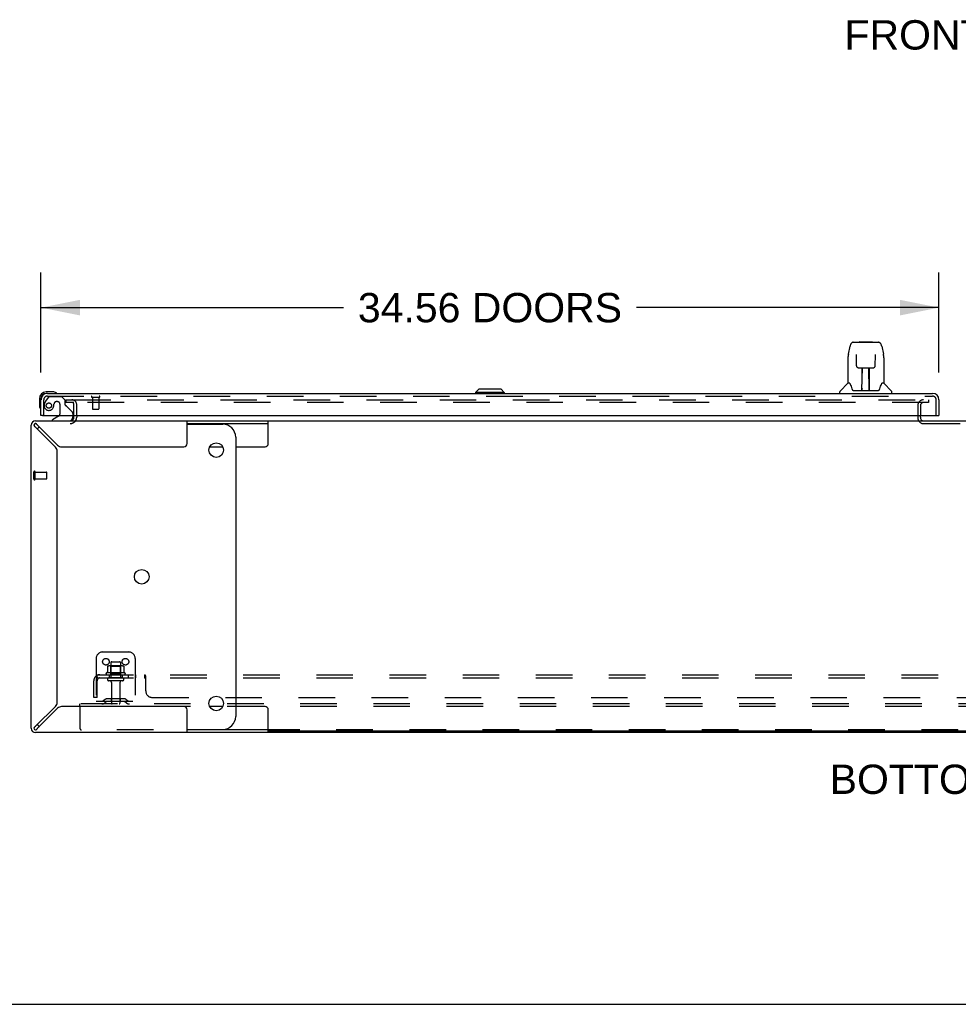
# Model space of a CAD drawing. Header units: inches. Extents: x 0 to 256, y 0 to 166.
# Tile 2 of 30: x 43 to 79, y 0 to 38. Entities that reach past the tile are written whole.
import ezdxf

# ---------------------------------------------------------------- set-up
doc = ezdxf.new("R2010")
doc.units = ezdxf.units.IN
doc.header["$LTSCALE"] = 14.074305
doc.header["$MEASUREMENT"] = 0
doc.linetypes.add('HIDDEN', pattern=[0.2, 0.1, -0.1])
doc.layers.get('0').update_dxf_attribs({"linetype": 'CONTINUOUS'})
for name, color, linetype in [('DEFAULT_2', 8, 'HIDDEN'), ('DIMENSIONS', 7, 'CONTINUOUS'), ('SECONDARY_OR_LEFT_DOOR_ASSEMBLY', 7, 'CONTINUOUS'), ('SUBPANEL', 7, 'CONTINUOUS')]:
    doc.layers.add(name, color=color, linetype=linetype)
doc.styles.get("Standard").update_dxf_attribs({"font": 'arial.ttf'})
doc.dimstyles.new('DIMSTYLE_1', dxfattribs={"dimtxt": 1.128955, "dimasz": 1.505273, "dimexe": 0.09, "dimexo": 0.07, "dimgap": 0.0375, "dimtad": 0, "dimtih": 1, "dimtoh": 1, "dimzin": 4, "dimdsep": 46, "dimtxsty": 'Standard', "dimblk": '_FILLED', "dimblk1": '_FILLED', "dimblk2": '_FILLED', "dimcen": 0.09, "dimazin": 1, "dimtfac": 1, "dimtdec": 3, "dimtofl": 0, "dimtmove": 0, "dimatfit": 3, "dimldrblk": '_FILLED', "dimfxl": 0, "dimtolj": 1, "dimtzin": 4, "dimarcsym": 0})

# ---------------------------------------------------------------- blocks, each defined once
blk = doc.blocks.new('_FILLED')
at = {"color": 0, "linetype": 'ByBlock'}
blk.add_solid([(0, 0), (-1, 0.2), (-1, -0.2)], dxfattribs=at)
blk = doc.blocks.new('*D12')
at = {"layer": 'DIMENSIONS', "color": 2, "linetype": 'Continuous'}
for p, q in [((43.913, 24.323), (43.913, 28.172)), ((78.476, 24.323), (78.476, 28.172)), ((43.913, 26.818), (55.552, 26.818)), ((78.476, 26.818), (66.837, 26.818))]:
    blk.add_line(p, q, dxfattribs=at)
at = {"layer": 'DIMENSIONS', "color": 2, "linetype": 'Continuous', "xscale": 1.5052732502, "yscale": 1.5052732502, "zscale": 1.5052732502, "rotation": 180}
blk.add_blockref('_FILLED', (43.913, 26.818), dxfattribs=at)
at = {"layer": 'DIMENSIONS', "color": 2, "linetype": 'Continuous', "xscale": 1.5052732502, "yscale": 1.5052732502, "zscale": 1.5052732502}
blk.add_blockref('_FILLED', (78.476, 26.818), dxfattribs=at)
at = {"layer": 'DIMENSIONS', "color": 2, "linetype": 'Continuous', "insert": (61.195, 27.382), "char_height": 1.12895, "width": 10.1564, "attachment_point": 2, "line_spacing_factor": 0.9}
blk.add_mtext('34.56 DOORS', dxfattribs=at)

msp = doc.modelspace()

# ---------------------------------------------------------------- linework, layer by layer
at = {"color": 3, "linetype": 'Continuous'}
for p, q in [((43.705, 22.458), (52.662, 22.458)), ((45.184, 22.601), (45.184, 22.662)), ((49.538, 21.583), (49.538, 22.458)), ((43.538, 10.624), (43.538, 22.292)), ((43.705, 22.215), (44.474, 21.446)), ((44.55, 21.522), (43.781, 22.292)), ((44.538, 11.625), (44.538, 21.291)), ((44.706, 21.458), (49.413, 21.458)), ((44.474, 11.47), (43.705, 10.701)), ((43.781, 10.624), (44.55, 11.394)), ((49.413, 11.458), (44.706, 11.458)), ((49.538, 10.458), (49.538, 11.333)), ((52.662, 10.458), (43.705, 10.458)), ((107.415, 10.458), (52.662, 10.458))]:
    msp.add_line(p, q, dxfattribs=at)
at = {"color": 7, "linetype": 'Continuous'}
for p, q in [((45.288, 22.662), (45.288, 22.601)), ((52.662, 21.583), (52.662, 22.458)), ((52.662, 22.458), (107.415, 22.458)), ((77.767, 22.601), (77.767, 22.662)), ((49.538, 22.354), (52.662, 22.354)), ((49.538, 22.333), (50.907, 22.333)), ((51.407, 21.833), (51.407, 11.083)), ((50.405, 21.458), (50.908, 21.458)), ((51.407, 21.458), (52.537, 21.458)), ((50.908, 11.458), (50.405, 11.458)), ((52.537, 11.458), (51.407, 11.458)), ((52.662, 10.458), (52.662, 11.333)), ((49.538, 10.583), (50.907, 10.583)), ((52.662, 10.562), (49.538, 10.562)), ((107.415, 10.51), (52.662, 10.51)), ((0, 0), (255.896, 0))]:
    msp.add_line(p, q, dxfattribs=at)
for points in [[(43.642, 22.292), (43.643, 22.284), (43.645, 22.276), (43.649, 22.269), (43.654, 22.261)], [(43.654, 22.261), (43.661, 22.253), (43.668, 22.246), (43.676, 22.238), (43.686, 22.231), (43.695, 22.223), (43.705, 22.215)], [(43.781, 22.292), (43.773, 22.301), (43.766, 22.311), (43.758, 22.32), (43.751, 22.328), (43.743, 22.336), (43.735, 22.342), (43.728, 22.347), (43.72, 22.351), (43.712, 22.353), (43.705, 22.354)], [(43.705, 10.701), (43.695, 10.693), (43.686, 10.685), (43.676, 10.678), (43.668, 10.67), (43.661, 10.663), (43.654, 10.655), (43.649, 10.647), (43.645, 10.64), (43.643, 10.632), (43.642, 10.624)], [(43.735, 10.574), (43.743, 10.58), (43.751, 10.588), (43.758, 10.596), (43.766, 10.605), (43.773, 10.615), (43.781, 10.624)], [(43.705, 10.562), (43.712, 10.563), (43.72, 10.565), (43.728, 10.569), (43.735, 10.574)]]:
    msp.add_lwpolyline(points, dxfattribs=at)
for centre in [(50.657, 21.333), (47.79, 16.458), (50.657, 11.583)]:
    msp.add_circle(centre, 0.281, dxfattribs=at)
at = {"color": 3, "linetype": 'Continuous'}
for centre, radius, start, end in [((43.705, 22.292), 0.167, 90, 180), ((45.042, 22.601), 0.142, 270, 360), ((77.882, 22.573), 0.115, 190.7143, 244.7498), ((44.318, 21.291), 0.22, 0, 45), ((44.706, 21.678), 0.22, 225, 270), ((49.413, 21.583), 0.125, 270, 360), ((44.318, 11.625), 0.22, 315, 360), ((44.706, 11.238), 0.22, 90, 135), ((49.413, 11.333), 0.125, 0, 90), ((43.705, 10.624), 0.167, 180, 270)]:
    msp.add_arc(centre, radius, start, end, dxfattribs=at)
at = {"color": 7, "linetype": 'Continuous'}
for centre, radius, start, end in [((45.042, 22.601), 0.246, 325.7693, 360), ((43.705, 22.292), 0.0625, 90, 180), ((44.165, 21.833), 0.5, 128.9359, 141.3055), ((50.907, 21.833), 0.5, 0, 90), ((52.537, 21.583), 0.125, 270, 360), ((52.537, 11.333), 0.125, 0, 90), ((50.907, 11.083), 0.5, 270, 360), ((43.705, 10.624), 0.0625, 180, 270), ((44.165, 11.083), 0.5, 218.6945, 231.0641)]:
    msp.add_arc(centre, radius, start, end, dxfattribs=at)
at = {"layer": 'DEFAULT_2', "color": 8, "linetype": 'HIDDEN'}
for p, q in [((44.872, 23.271), (44.872, 23.167)), ((44.872, 23.271), (45.184, 23.271)), ((45.184, 23.167), (44.872, 23.167)), ((45.188, 23.271), (78.08, 23.271)), ((78.08, 23.167), (45.188, 23.167)), ((78.08, 23.271), (78.08, 23.167)), ((45.184, 22.662), (45.184, 23.084)), ((45.288, 22.662), (45.288, 23.084)), ((77.663, 23.052), (77.663, 22.573)), ((77.767, 23.052), (77.767, 22.662)), ((77.767, 22.601), (77.767, 22.573)), ((77.882, 22.354), (80.944, 22.354)), ((43.642, 20.212), (43.642, 20.496)), ((43.685, 20.212), (43.685, 20.496)), ((43.685, 20.478), (44.132, 20.478)), ((44.142, 20.24), (44.142, 20.468)), ((43.685, 20.23), (44.132, 20.23)), ((46.038, 13.312), (46.038, 11.562)), ((46.288, 13.562), (47.288, 13.562)), ((47.538, 13.312), (47.538, 11.562)), ((46.469, 13.002), (46.469, 12.784)), ((47.044, 13.023), (46.533, 13.023)), ((46.605, 13.003), (46.585, 13.023)), ((46.605, 13.157), (46.605, 12.562)), ((46.605, 12.707), (46.605, 13.003)), ((46.972, 13.003), (46.605, 13.003)), ((46.635, 13.187), (46.941, 13.187)), ((46.971, 13.157), (46.971, 12.562)), ((46.972, 13.003), (46.992, 13.023)), ((46.972, 12.707), (46.972, 13.003)), ((47.107, 13.002), (47.107, 12.784)), ((47.144, 12.757), (46.433, 12.757)), ((46.454, 12.687), (47.122, 12.687)), ((47.053, 12.562), (46.524, 12.562)), ((46.605, 12.707), (46.585, 12.687)), ((46.972, 12.707), (46.605, 12.707)), ((46.972, 12.707), (46.992, 12.687)), ((47.053, 12.456), (46.524, 12.456)), ((46.622, 12.394), (46.622, 11.592)), ((46.954, 12.394), (46.954, 11.592)), ((47.129, 11.756), (46.448, 11.756)), ((46.613, 11.756), (46.613, 11.652)), ((46.963, 11.756), (46.963, 11.652)), ((45.413, 11.458), (45.413, 11.562)), ((114.413, 11.562), (45.413, 11.562)), ((45.413, 11.458), (45.413, 10.622)), ((114.413, 11.458), (45.413, 11.458)), ((46.038, 11.666), (47.538, 11.666)), ((46.381, 11.735), (46.313, 11.686)), ((46.442, 11.65), (46.374, 11.601)), ((47.129, 11.652), (46.448, 11.652)), ((47.135, 11.65), (47.203, 11.601)), ((47.195, 11.735), (47.263, 11.686)), ((79.207, 10.562), (45.473, 10.562))]:
    msp.add_line(p, q, dxfattribs=at)
for points in [[(46.475, 13.011), (46.474, 13.01), (46.473, 13.009), (46.472, 13.008), (46.471, 13.006), (46.47, 13.005), (46.47, 13.003), (46.469, 13.002)], [(47.101, 13.011), (47.103, 13.01), (47.104, 13.009), (47.105, 13.008), (47.106, 13.006), (47.107, 13.005), (47.107, 13.003), (47.107, 13.002)], [(46.469, 12.784), (46.469, 12.782), (46.469, 12.781), (46.469, 12.78), (46.469, 12.779), (46.468, 12.779), (46.468, 12.778), (46.467, 12.778), (46.467, 12.777), (46.467, 12.777), (46.466, 12.776), (46.466, 12.776), (46.466, 12.776), (46.466, 12.776), (46.465, 12.775), (46.465, 12.775), (46.465, 12.775), (46.464, 12.775), (46.464, 12.775)], [(47.113, 12.775), (47.112, 12.775), (47.112, 12.775), (47.112, 12.775), (47.111, 12.775), (47.111, 12.776), (47.111, 12.776), (47.111, 12.776), (47.11, 12.776), (47.11, 12.777), (47.11, 12.777), (47.109, 12.778), (47.109, 12.778), (47.109, 12.779), (47.108, 12.779), (47.108, 12.78), (47.108, 12.781), (47.107, 12.782), (47.107, 12.784)]]:
    msp.add_lwpolyline(points, dxfattribs=at)
for centre in [(46.413, 13.187), (47.163, 13.187)]:
    msp.add_circle(centre, 0.128, dxfattribs=at)
for centre, radius, start, end in [((45.102, 23.084), 0.186, 0, 90), ((45.102, 23.084), 0.0823, 0, 90), ((77.882, 23.052), 0.219, 90, 180), ((77.882, 23.052), 0.115, 90, 180), ((45.042, 22.601), 0.246, 270, 325.7693), ((77.882, 22.573), 0.219, 180, 270), ((77.882, 22.573), 0.115, 180, 190.7143), ((77.882, 22.573), 0.115, 244.7498, 270), ((43.664, 20.496), 0.0215, 360, 180), ((44.132, 20.468), 0.01, 360, 90), ((43.664, 20.212), 0.0215, 180, 0), ((44.132, 20.24), 0.01, 270, 0), ((46.288, 13.312), 0.25, 90, 180), ((47.288, 13.312), 0.25, 0, 90), ((46.533, 12.882), 0.141, 90, 113.95), ((46.635, 13.157), 0.03, 90, 180), ((46.941, 13.157), 0.03, 0, 90), ((47.044, 12.882), 0.141, 66.05, 90), ((46.454, 12.725), 0.0384, 124.4497, 270), ((46.788, 12.157), 0.698, 117.6814, 120.6631), ((46.524, 12.509), 0.053, 90, 270), ((47.053, 12.509), 0.053, 270, 90), ((46.788, 12.157), 0.698, 59.3369, 62.3186), ((47.122, 12.725), 0.0384, 270, 55.5503), ((46.56, 12.394), 0.0625, 0, 90), ((47.017, 12.394), 0.0625, 90, 180), ((46.448, 11.642), 0.114, 90, 125.7539), ((47.129, 11.642), 0.114, 54.2461, 90), ((46.252, 11.77), 0.104, 270, 305.7539), ((46.252, 11.77), 0.208, 270, 305.7539), ((46.448, 11.642), 0.01, 90, 125.7539), ((46.652, 11.592), 0.03, 180, 270), ((46.924, 11.592), 0.03, 270, 360), ((47.129, 11.642), 0.01, 54.2461, 90), ((47.324, 11.77), 0.208, 234.2461, 270), ((47.324, 11.77), 0.104, 234.2461, 270), ((45.473, 10.622), 0.06, 180, 270), ((79.207, 10.582), 0.02, 270, 315)]:
    msp.add_arc(centre, radius, start, end, dxfattribs=at)
at = {"layer": 'SECONDARY_OR_LEFT_DOOR_ASSEMBLY', "color": 7, "linetype": 'Continuous'}
for p, q in [((75.178, 25.484), (76.148, 25.484)), ((75.265, 25.484), (75.264, 25.484)), ((75.425, 25.504), (75.405, 25.484)), ((75.425, 25.504), (75.902, 25.504)), ((75.902, 25.504), (75.921, 25.484)), ((76.148, 25.484), (76.148, 25.484)), ((74.989, 25.025), (75.055, 25.33)), ((76.272, 25.33), (76.337, 25.025)), ((76.343, 24.993), (76.337, 25.025)), ((74.974, 24.882), (74.974, 23.91)), ((75.297, 24.973), (75.277, 24.973)), ((75.296, 25.009), (75.296, 25.005)), ((75.296, 25.005), (75.296, 25.001)), ((75.296, 25.001), (75.296, 24.993)), ((75.296, 24.993), (75.297, 24.982)), ((75.304, 24.578), (75.297, 24.982)), ((76.023, 24.578), (76.03, 24.99)), ((76.03, 24.999), (76.03, 25.003)), ((76.03, 24.99), (76.03, 24.999)), ((76.049, 24.973), (76.03, 24.973)), ((76.352, 24.881), (76.352, 23.91)), ((75.376, 24.501), (75.383, 24.5)), ((75.384, 24.5), (75.504, 24.5)), ((75.514, 23.654), (75.529, 24.501)), ((75.522, 24.085), (75.522, 24.501)), ((75.525, 24.276), (75.522, 24.276)), ((75.525, 24.264), (75.522, 24.264)), ((75.54, 24.501), (75.786, 24.501)), ((75.789, 23.634), (75.774, 24.501)), ((75.805, 24.276), (75.778, 24.276)), ((75.805, 24.264), (75.778, 24.264)), ((75.805, 23.634), (75.805, 24.501)), ((75.822, 24.5), (75.943, 24.5)), ((74.969, 23.904), (74.671, 23.606)), ((75.047, 23.91), (74.974, 23.91)), ((75.044, 23.91), (75.05, 23.9)), ((75.782, 24.036), (75.805, 24.036)), ((75.805, 24.032), (75.782, 24.032)), ((76.277, 23.899), (76.282, 23.908)), ((76.352, 23.91), (76.279, 23.91)), ((76.358, 23.904), (76.656, 23.606)), ((44.373, 23.576), (44.116, 23.576)), ((44.16, 23.516), (44.116, 23.516)), ((44.411, 23.573), (44.373, 23.576)), ((44.508, 23.529), (44.502, 23.531)), ((60.761, 23.673), (60.643, 23.555)), ((60.643, 23.555), (60.643, 23.516)), ((61.746, 23.555), (60.643, 23.555)), ((61.628, 23.673), (60.761, 23.673)), ((61.627, 23.673), (61.745, 23.555)), ((61.628, 23.673), (61.746, 23.555)), ((61.745, 23.555), (61.745, 23.516)), ((61.746, 23.555), (61.746, 23.516)), ((74.659, 23.516), (74.659, 23.578)), ((75.11, 23.745), (75.125, 23.698)), ((75.125, 23.698), (75.127, 23.69)), ((75.142, 23.658), (75.148, 23.65)), ((75.178, 23.634), (76.149, 23.634)), ((75.515, 23.706), (75.515, 23.68)), ((75.522, 23.634), (75.522, 23.638)), ((75.789, 23.68), (75.788, 23.706)), ((76.199, 23.689), (76.202, 23.698)), ((76.667, 23.516), (76.667, 23.578)), ((43.853, 23.313), (43.853, 23.057)), ((43.913, 23.313), (43.913, 23.27)), ((43.853, 23.057), (43.856, 23.019)), ((43.898, 22.928), (43.9, 22.921)), ((43.975, 22.662), (43.913, 22.662)), ((44.593, 22.635), (44.355, 22.497)), ((44.355, 22.458), (44.355, 22.497)), ((45.142, 22.662), (45.142, 22.615)), ((78.414, 22.662), (78.476, 22.662))]:
    msp.add_line(p, q, dxfattribs=at)
at = {"layer": 'SECONDARY_OR_LEFT_DOOR_ASSEMBLY', "color": 3, "linetype": 'Continuous'}
for p, q in [((44.16, 23.516), (78.229, 23.516)), ((43.913, 22.662), (43.913, 23.27)), ((78.476, 23.27), (78.476, 22.662)), ((43.975, 22.662), (78.414, 22.662))]:
    msp.add_line(p, q, dxfattribs=at)
at = {"layer": 'SECONDARY_OR_LEFT_DOOR_ASSEMBLY', "color": 8, "linetype": 'HIDDEN'}
for p, q in [((44.017, 22.662), (44.017, 23.27)), ((44.193, 23.357), (44.092, 23.213)), ((44.16, 23.412), (78.229, 23.412)), ((44.258, 23.391), (44.709, 23.391)), ((44.545, 23.199), (44.512, 23.199)), ((44.835, 23.265), (44.709, 23.391)), ((44.835, 23.265), (44.835, 23.086)), ((45.875, 23.369), (46.159, 23.369)), ((45.893, 23.369), (45.893, 22.922)), ((46.141, 23.369), (46.141, 22.922)), ((78.372, 22.662), (78.372, 23.27)), ((44.643, 23.101), (44.643, 22.722)), ((44.894, 23.027), (45.113, 22.808)), ((45.903, 22.912), (46.131, 22.912)), ((45.142, 22.738), (45.142, 22.662))]:
    msp.add_line(p, q, dxfattribs=at)
at = {"layer": 'SECONDARY_OR_LEFT_DOOR_ASSEMBLY', "color": 7, "linetype": 'Continuous'}
for points in [[(75.178, 25.484), (75.175, 25.484), (75.159, 25.482), (75.144, 25.478), (75.131, 25.471), (75.118, 25.462), (75.107, 25.452), (75.098, 25.441), (75.09, 25.429), (75.082, 25.416), (75.076, 25.401), (75.069, 25.384), (75.063, 25.366), (75.058, 25.345), (75.055, 25.33)], [(76.249, 25.407), (76.242, 25.42), (76.236, 25.431), (76.228, 25.442), (76.22, 25.452), (76.211, 25.461), (76.2, 25.468), (76.189, 25.475), (76.176, 25.48), (76.163, 25.483), (76.148, 25.484)], [(76.272, 25.33), (76.269, 25.342), (76.265, 25.361), (76.26, 25.378), (76.254, 25.393), (76.249, 25.407)], [(74.989, 25.025), (74.983, 24.993), (74.978, 24.951), (74.975, 24.908), (74.974, 24.882)], [(75.296, 25.013), (75.296, 25.013), (75.296, 25.013), (75.296, 25.013), (75.296, 25.012), (75.296, 25.011), (75.296, 25.01), (75.296, 25.009)], [(76.03, 25.003), (76.031, 25.007), (76.031, 25.009), (76.031, 25.01), (76.031, 25.011), (76.031, 25.012), (76.031, 25.013), (76.031, 25.013)], [(76.352, 24.881), (76.352, 24.909), (76.349, 24.951), (76.343, 24.993)], [(75.304, 24.578), (75.305, 24.566), (75.308, 24.553), (75.314, 24.541), (75.321, 24.53), (75.33, 24.521), (75.34, 24.513), (75.352, 24.507), (75.364, 24.503), (75.376, 24.501)], [(75.504, 24.5), (75.507, 24.5), (75.516, 24.501), (75.525, 24.501)], [(75.525, 24.501), (75.534, 24.501), (75.54, 24.501)], [(75.786, 24.501), (75.795, 24.501), (75.803, 24.501)], [(75.803, 24.501), (75.812, 24.5), (75.82, 24.5), (75.822, 24.5)], [(75.944, 24.5), (75.952, 24.501), (75.965, 24.503), (75.976, 24.507), (75.988, 24.514), (75.998, 24.522), (76.007, 24.531), (76.014, 24.542), (76.019, 24.555), (76.022, 24.568), (76.023, 24.578)], [(75.05, 23.9), (75.063, 23.872), (75.078, 23.837), (75.094, 23.794), (75.11, 23.745)], [(76.202, 23.698), (76.216, 23.744), (76.232, 23.792), (76.248, 23.835), (76.263, 23.871), (76.277, 23.899)], [(75.127, 23.69), (75.132, 23.677), (75.137, 23.666), (75.142, 23.658)], [(75.148, 23.65), (75.153, 23.644), (75.16, 23.639), (75.168, 23.636), (75.175, 23.634), (75.177, 23.634)], [(76.149, 23.634), (76.151, 23.634), (76.158, 23.635), (76.166, 23.639), (76.173, 23.644)], [(76.173, 23.644), (76.179, 23.65), (76.184, 23.657)], [(76.184, 23.657), (76.189, 23.666), (76.194, 23.676), (76.199, 23.689)]]:
    msp.add_lwpolyline(points, dxfattribs=at)
at = {"layer": 'SECONDARY_OR_LEFT_DOOR_ASSEMBLY', "color": 8, "linetype": 'HIDDEN'}
msp.add_circle((44.217, 23.049), 0.101, dxfattribs=at)
at = {"layer": 'SECONDARY_OR_LEFT_DOOR_ASSEMBLY', "color": 7, "linetype": 'Continuous'}
for centre, radius, start, end in [((74.983, 23.89), 0.0197, 97.5, 135), ((76.344, 23.89), 0.0197, 45, 82.5), ((44.116, 23.313), 0.263, 90, 180), ((44.116, 23.313), 0.203, 90, 180), ((44.373, 23.326), 0.25, 59.1101, 90), ((44.493, 23.531), 0.015, 270, 353.6204), ((44.493, 23.528), 0.015, 6.3796, 59.1101), ((74.699, 23.578), 0.0394, 135, 180), ((75.534, 23.654), 0.0197, 179, 270), ((75.534, 23.654), 0.0197, 260.739, 269.9232), ((75.769, 23.654), 0.0197, 270, 1), ((75.769, 23.654), 0.0197, 270.0771, 272.6469), ((76.628, 23.578), 0.0394, 0, 45), ((44.103, 23.057), 0.25, 180, 210.8899), ((43.902, 22.936), 0.015, 210.8899, 263.6204), ((43.898, 22.936), 0.015, 276.3796, 360), ((44.543, 22.722), 0.1, 300.092, 323.4532), ((44.985, 22.615), 0.157, 288.6161, 360)]:
    msp.add_arc(centre, radius, start, end, dxfattribs=at)
at = {"layer": 'SECONDARY_OR_LEFT_DOOR_ASSEMBLY', "color": 3, "linetype": 'Continuous'}
for centre, start, end in [((44.16, 23.27), 90, 180), ((78.229, 23.27), 0, 90)]:
    msp.add_arc(centre, 0.246, start, end, dxfattribs=at)
at = {"layer": 'SECONDARY_OR_LEFT_DOOR_ASSEMBLY', "color": 8, "linetype": 'HIDDEN'}
for centre, radius, start, end in [((44.16, 23.27), 0.142, 90, 180), ((44.407, 22.991), 0.386, 144.9, 163.1561), ((44.258, 23.312), 0.079, 90, 144.9), ((44.512, 23.101), 0.098, 90, 180), ((44.545, 23.101), 0.098, 0, 90), ((45.875, 23.391), 0.0215, 90, 270), ((46.159, 23.391), 0.0215, 270, 90), ((78.229, 23.27), 0.142, 0, 90), ((44.217, 23.049), 0.187, 163.1561, 342.1518), ((44.021, 23.112), 0.393, 342.0702, 358.3397), ((44.874, 23.086), 0.039, 180, 248.3904), ((44.823, 22.957), 0.1, 45, 68.3904), ((45.042, 22.738), 0.1, 0, 45), ((45.903, 22.922), 0.01, 180, 270), ((46.131, 22.922), 0.01, 270, 360), ((44.543, 22.722), 0.1, 323.4532, 360)]:
    msp.add_arc(centre, radius, start, end, dxfattribs=at)
at = {"layer": 'SECONDARY_OR_LEFT_DOOR_ASSEMBLY', "color": 7, "linetype": 'Continuous'}
for centre, start_param, end_param in [((75.514, 23.673), -1.369355, -1.264777), ((75.789, 23.673), -1.876815, -1.570796)]:
    msp.add_ellipse(centre, major_axis=(0.0394, 0), ratio=1, start_param=start_param, end_param=end_param, dxfattribs=at)
at = {"layer": 'SUBPANEL', "color": 8, "linetype": 'HIDDEN'}
for p, q in [((46.031, 12.633), (46.11, 12.537)), ((46.07, 12.562), (46.07, 12.687)), ((46.07, 12.687), (113.757, 12.687)), ((46.07, 12.619), (46.07, 12.618)), ((46.07, 12.562), (113.757, 12.562)), ((46.538, 12.687), (46.538, 12.562)), ((47.038, 12.687), (47.038, 12.562)), ((47.267, 12.687), (47.267, 12.562)), ((47.548, 12.687), (47.548, 12.562)), ((47.909, 12.562), (47.909, 12.687)), ((47.945, 12.062), (47.945, 12.633)), ((45.945, 11.812), (45.945, 12.45)), ((46.07, 11.812), (46.07, 12.45)), ((46.07, 11.812), (45.945, 11.812)), ((48.195, 11.812), (111.632, 11.812))]:
    msp.add_line(p, q, dxfattribs=at)
for points in [[(46.031, 12.633), (46.033, 12.635), (46.036, 12.638), (46.038, 12.641), (46.04, 12.645), (46.042, 12.648), (46.044, 12.652), (46.046, 12.656), (46.049, 12.664)], [(46.049, 12.664), (46.051, 12.668), (46.053, 12.671), (46.054, 12.674), (46.056, 12.678), (46.058, 12.68), (46.06, 12.683), (46.062, 12.684), (46.064, 12.686), (46.066, 12.686), (46.068, 12.687), (46.07, 12.687)], [(46.07, 12.621), (46.07, 12.622), (46.069, 12.622), (46.069, 12.622), (46.069, 12.622), (46.07, 12.621), (46.07, 12.621), (46.07, 12.621), (46.07, 12.62), (46.07, 12.62), (46.07, 12.619)], [(46.093, 12.558), (46.093, 12.558), (46.092, 12.558), (46.092, 12.558), (46.092, 12.559), (46.092, 12.559), (46.092, 12.56), (46.091, 12.56), (46.091, 12.561), (46.091, 12.561), (46.09, 12.562), (46.09, 12.563), (46.089, 12.563), (46.089, 12.564), (46.089, 12.564), (46.088, 12.565), (46.088, 12.566), (46.088, 12.567), (46.087, 12.567), (46.087, 12.568), (46.087, 12.569), (46.086, 12.57), (46.086, 12.57), (46.085, 12.571), (46.085, 12.572), (46.085, 12.573), (46.084, 12.573), (46.084, 12.574), (46.084, 12.575), (46.083, 12.576), (46.083, 12.577), (46.082, 12.578), (46.082, 12.579), (46.082, 12.58), (46.081, 12.58), (46.081, 12.581), (46.08, 12.582), (46.08, 12.583), (46.08, 12.584), (46.079, 12.585), (46.079, 12.586), (46.079, 12.587), (46.078, 12.589), (46.078, 12.59), (46.077, 12.591), (46.077, 12.592), (46.077, 12.593), (46.076, 12.594), (46.076, 12.595), (46.075, 12.596), (46.075, 12.598), (46.075, 12.599), (46.074, 12.6), (46.074, 12.601), (46.074, 12.602), (46.073, 12.603), (46.073, 12.604), (46.073, 12.605), (46.073, 12.607), (46.072, 12.608), (46.072, 12.609), (46.072, 12.61), (46.072, 12.611), (46.071, 12.612), (46.071, 12.613), (46.071, 12.613), (46.071, 12.614), (46.07, 12.615), (46.07, 12.616), (46.07, 12.617), (46.07, 12.618), (46.07, 12.619), (46.07, 12.62), (46.07, 12.62), (46.07, 12.621), (46.07, 12.621), (46.07, 12.621)], [(46.097, 12.544), (46.093, 12.548), (46.091, 12.549), (46.089, 12.551), (46.087, 12.553), (46.084, 12.555), (46.082, 12.557), (46.08, 12.559), (46.077, 12.56), (46.075, 12.561), (46.073, 12.561), (46.071, 12.562), (46.07, 12.562)], [(46.09, 12.562), (46.09, 12.561), (46.09, 12.561), (46.091, 12.56), (46.091, 12.56), (46.091, 12.56), (46.092, 12.559), (46.092, 12.559), (46.092, 12.558), (46.092, 12.558), (46.093, 12.558), (46.093, 12.558)], [(46.11, 12.537), (46.11, 12.536), (46.109, 12.536), (46.108, 12.536), (46.107, 12.536), (46.106, 12.537), (46.105, 12.537), (46.104, 12.538), (46.102, 12.54), (46.1, 12.541), (46.099, 12.542), (46.097, 12.544)], [(47.924, 12.674), (47.922, 12.678), (47.92, 12.68), (47.918, 12.683), (47.916, 12.684), (47.914, 12.686), (47.913, 12.686), (47.911, 12.687), (47.909, 12.687)], [(47.913, 12.686), (47.911, 12.687), (47.909, 12.687)], [(47.919, 12.555), (47.918, 12.557), (47.917, 12.559), (47.915, 12.56), (47.914, 12.561), (47.912, 12.561), (47.911, 12.562), (47.909, 12.562)], [(47.915, 12.56), (47.914, 12.561), (47.912, 12.561), (47.911, 12.562), (47.909, 12.562)], [(47.928, 12.668), (47.926, 12.671), (47.924, 12.674), (47.922, 12.678), (47.92, 12.68), (47.918, 12.683), (47.916, 12.684)], [(47.925, 12.548), (47.922, 12.551), (47.921, 12.553), (47.919, 12.555), (47.918, 12.557), (47.917, 12.559)], [(47.929, 12.542), (47.927, 12.544), (47.926, 12.546), (47.925, 12.548)], [(47.945, 12.537), (47.943, 12.536), (47.941, 12.536), (47.939, 12.536), (47.938, 12.536), (47.936, 12.537), (47.935, 12.537), (47.933, 12.538), (47.932, 12.54), (47.93, 12.541), (47.929, 12.542), (47.927, 12.544), (47.926, 12.546)], [(47.934, 12.652), (47.931, 12.66), (47.929, 12.664), (47.928, 12.668)], [(47.935, 12.537), (47.933, 12.538), (47.932, 12.54), (47.93, 12.541)], [(47.945, 12.633), (47.943, 12.635), (47.941, 12.638), (47.939, 12.641), (47.938, 12.645), (47.936, 12.648), (47.934, 12.652)], [(47.945, 12.537), (47.943, 12.536), (47.941, 12.536), (47.939, 12.536), (47.938, 12.536), (47.936, 12.537)], [(47.945, 12.633), (47.943, 12.635), (47.941, 12.638), (47.939, 12.641), (47.938, 12.645)]]:
    msp.add_lwpolyline(points, dxfattribs=at)
for centre, radius, start, end in [((46.182, 12.45), 0.237, 90, 180), ((46.182, 12.45), 0.112, 90, 180), ((48.195, 12.062), 0.25, 180, 270)]:
    msp.add_arc(centre, radius, start, end, dxfattribs=at)

# ---------------------------------------------------------------- texts
at = {"layer": 'DIMENSIONS', "color": 2, "linetype": 'Continuous', "attachment_point": 2, "line_spacing_factor": 0.9}
for s, insert, char_height, width in [('FRONT VIEW', (79.789, 37.882), 1.129, 9.8794), ('BOTTOM VIEW', (79.877, 9.227), 1.12895, 11.18882)]:
    msp.add_mtext(s, dxfattribs=dict(at, insert=insert, char_height=char_height, width=width))

# ---------------------------------------------------------------- dimensions: what is measured, and where the dimension line sits
at = {"layer": 'DIMENSIONS', "color": 2, "linetype": 'Continuous'}
dim = msp.add_linear_dim(base=(78.476, 26.818), p1=(43.913, 24.253), p2=(78.476, 24.253), text='<> DOORS', dimstyle='DIMSTYLE_1', dxfattribs=at)
dim.commit()
dim.dimension.update_dxf_attribs({"geometry": '*D12', "text_midpoint": (61.195, 26.818), "dimtype": 160})

doc.saveas('drawing.dxf')
